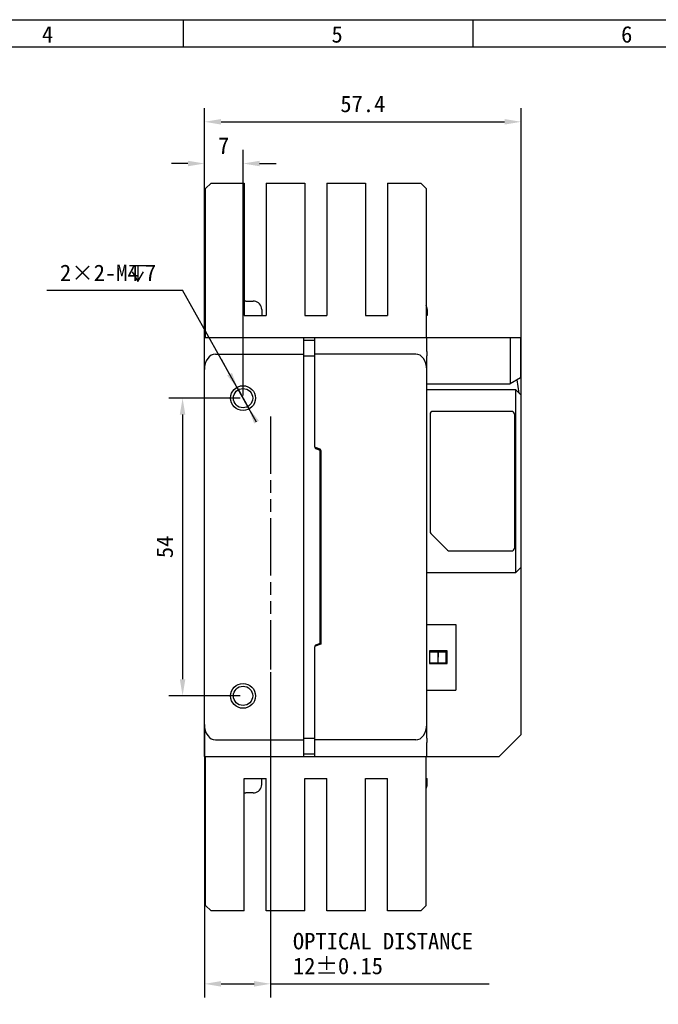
# Model space of a CAD drawing. Header units: millimetres. Extents: x 0 to 420, y 0 to 297.
# Tile 3 of 5: x 180 to 296, y 118 to 297. Entities that reach past the tile are written whole.
import ezdxf

# ---------------------------------------------------------------- set-up
doc = ezdxf.new("R2010")
doc.units = ezdxf.units.MM
doc.header["$LTSCALE"] = 23.1
doc.header["$PDMODE"] = 3
doc.header["$PDSIZE"] = 8
doc.linetypes.add('PHANTOM', pattern=[0.8, 0.45, -0.05, 0.1, -0.05, 0.1, -0.05])
doc.layers.get('0').update_dxf_attribs({"linetype": 'CONTINUOUS'})
doc.layers.get('Defpoints').update_dxf_attribs({"linetype": 'CONTINUOUS'})
for name, color, linetype in [('00_COMPONENTS', 7, 'CONTINUOUS'), ('05_ALL_CURVES', 7, 'CONTINUOUS'), ('51__DRAFT_DIMS', 7, 'CONTINUOUS')]:
    doc.layers.add(name, color=color, linetype=linetype)
doc.styles.get("Standard").update_dxf_attribs({"font": 'simfang.ttf'})
doc.styles.add('TEXTSTYLE_3', font='simfang.ttf')
doc.dimstyles.new('DIMSTYLE_1', dxfattribs={"dimtxt": 3, "dimasz": 3, "dimexe": 2.5, "dimexo": 0.5, "dimgap": 0.75, "dimtad": 1, "dimdsep": 46, "dimtxsty": 'Standard', "dimblk": '_FILLED', "dimblk1": '_FILLED', "dimblk2": '_FILLED', "dimcen": 0.09, "dimclrt": 3, "dimazin": 2, "dimtp": 0.3, "dimtm": 0.3, "dimtfac": 1, "dimtofl": 0, "dimtmove": 0, "dimatfit": 3, "dimldrblk": '_FILLED', "dimfxl": 1, "dimtolj": 1, "dimarcsym": 0})
doc.dimstyles.new('DIMSTYLE_5', dxfattribs={"dimtxt": 3, "dimasz": 3, "dimexe": 2.5, "dimexo": 0.5, "dimtad": 1, "dimdsep": 46, "dimtxsty": 'Standard', "dimblk": '_FILLED', "dimblk1": '_FILLED', "dimblk2": '_FILLED', "dimcen": 0.09, "dimclrt": 3, "dimazin": 2, "dimtp": 0.1, "dimtm": 0.1, "dimtfac": 1, "dimtmove": 0, "dimatfit": 2, "dimldrblk": '_FILLED', "dimfxl": 1, "dimtolj": 1, "dimarcsym": 0})
doc.dimstyles.new('DIMSTYLE_6', dxfattribs={"dimtxt": 3, "dimasz": 3, "dimexe": 2.5, "dimexo": 0.5, "dimgap": 0.75, "dimtad": 1, "dimdsep": 46, "dimtxsty": 'Standard', "dimblk": '_FILLED', "dimblk1": '_FILLED', "dimblk2": '_FILLED', "dimcen": 0.09, "dimclrt": 3, "dimazin": 2, "dimtp": 0.2, "dimtm": 0.2, "dimtfac": 1, "dimtofl": 0, "dimtmove": 0, "dimatfit": 3, "dimldrblk": '_FILLED', "dimfxl": 1, "dimtolj": 1, "dimarcsym": 0})

# ---------------------------------------------------------------- blocks, each defined once
blk = doc.blocks.new('_FILLED')
at = {"color": 0, "linetype": 'ByBlock'}
blk.add_solid([(0, 0), (-1, 0.167), (-1, -0.167)], dxfattribs=at)
blk = doc.blocks.new('*D8')
at = {"layer": '51__DRAFT_DIMS', "color": 0, "lineweight": -2}
for p, q in [((213.79, 234.03), (213.79, 280.98)), ((271.19, 226.67), (271.19, 280.98)), ((216.79, 278.48), (268.19, 278.48))]:
    blk.add_line(p, q, dxfattribs=at)
at = {"layer": 'Defpoints', "color": 0}
for p in [(271.19, 278.48), (213.79, 233.53), (271.19, 226.17)]:
    blk.add_point(p, dxfattribs=at)
at = {"layer": '51__DRAFT_DIMS', "color": 0, "linetype": 'ByBlock', "lineweight": -2, "xscale": 3, "yscale": 3, "zscale": 3, "rotation": 180}
blk.add_blockref('_FILLED', (213.79, 278.48), dxfattribs=at)
at = {"layer": '51__DRAFT_DIMS', "color": 0, "linetype": 'ByBlock', "lineweight": -2, "xscale": 3, "yscale": 3, "zscale": 3}
blk.add_blockref('_FILLED', (271.19, 278.48), dxfattribs=at)
at = {"layer": '51__DRAFT_DIMS', "color": 251, "insert": (242.5, 283.23), "char_height": 3, "attachment_point": 2, "line_spacing_factor": 0.9}
blk.add_mtext('\\A1;57.4', dxfattribs=at)
blk = doc.blocks.new('*D9')
at = {"layer": '51__DRAFT_DIMS', "color": 0, "lineweight": -2}
for p, q in [((185.24, 247.96), (209.8, 247.96)), ((223.23, 223.99), (209.8, 247.96)), ((218.34, 232.72), (216.88, 235.34)), ((219.81, 230.1), (221.76, 226.61))]:
    blk.add_line(p, q, dxfattribs=at)
at = {"layer": 'Defpoints', "color": 0}
for p in [(219.81, 230.1), (221.76, 226.61)]:
    blk.add_point(p, dxfattribs=at)
at = {"layer": '51__DRAFT_DIMS', "color": 0, "linetype": 'ByBlock', "lineweight": -2, "xscale": 3, "yscale": 3, "zscale": 3}
for p, rotation in [((219.81, 230.1), 299.2608169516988), ((221.76, 226.61), 119.2608169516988)]:
    blk.add_blockref('_FILLED', p, dxfattribs=dict(at, rotation=rotation))
at = {"layer": '51__DRAFT_DIMS', "color": 251, "insert": (205.03, 252.58), "char_height": 3, "attachment_point": 3, "line_spacing_factor": 0.9}
blk.add_mtext('\\A1;{2×2-M4{\\fgdt; }7}', dxfattribs=at)
blk = doc.blocks.new('*D10')
at = {"layer": '51__DRAFT_DIMS', "color": 0, "lineweight": -2}
for p, q in [((220.29, 228.36), (207.32, 228.36)), ((209.82, 225.36), (209.82, 177.36)), ((220.29, 174.36), (207.32, 174.36))]:
    blk.add_line(p, q, dxfattribs=at)
at = {"layer": 'Defpoints', "color": 0}
for p in [(220.79, 228.36), (209.82, 174.36), (220.79, 174.36)]:
    blk.add_point(p, dxfattribs=at)
at = {"layer": '51__DRAFT_DIMS', "color": 0, "linetype": 'ByBlock', "lineweight": -2, "xscale": 3, "yscale": 3, "zscale": 3}
for p, rotation in [((209.82, 228.36), 90), ((209.82, 174.36), 270)]:
    blk.add_blockref('_FILLED', p, dxfattribs=dict(at, rotation=rotation))
at = {"layer": '51__DRAFT_DIMS', "color": 251, "insert": (205.07, 201.38), "char_height": 3, "attachment_point": 2, "rotation": 90, "line_spacing_factor": 0.9}
blk.add_mtext('\\A1;54', dxfattribs=at)
blk = doc.blocks.new('*D11')
at = {"layer": '51__DRAFT_DIMS', "color": 0, "lineweight": -2}
for p, q in [((225.79, 178.66), (225.79, 119.62)), ((213.79, 168.69), (213.79, 119.62)), ((216.79, 122.12), (222.79, 122.12)), ((225.79, 122.12), (265.39, 122.12))]:
    blk.add_line(p, q, dxfattribs=at)
at = {"layer": 'Defpoints', "color": 0}
for p in [(225.79, 179.16), (213.79, 169.19), (225.79, 122.12)]:
    blk.add_point(p, dxfattribs=at)
at = {"layer": '51__DRAFT_DIMS', "color": 0, "linetype": 'ByBlock', "lineweight": -2, "xscale": 3, "yscale": 3, "zscale": 3, "rotation": 180}
blk.add_blockref('_FILLED', (213.79, 122.12), dxfattribs=at)
at = {"layer": '51__DRAFT_DIMS', "color": 0, "linetype": 'ByBlock', "lineweight": -2, "xscale": 3, "yscale": 3, "zscale": 3}
blk.add_blockref('_FILLED', (225.79, 122.12), dxfattribs=at)
at = {"layer": '51__DRAFT_DIMS', "color": 251, "insert": (229.82, 131.37), "char_height": 3, "attachment_point": 1, "line_spacing_factor": 0.9}
blk.add_mtext('\\A1;OPTICAL DISTANCE\\P12%%p0.15', dxfattribs=at)
blk = doc.blocks.new('*D12')
at = {"layer": '51__DRAFT_DIMS', "color": 0, "lineweight": -2}
for p, q in [((213.79, 234.03), (213.79, 273.41)), ((220.79, 228.86), (220.79, 273.41)), ((210.79, 270.91), (207.79, 270.91)), ((223.79, 270.91), (226.79, 270.91))]:
    blk.add_line(p, q, dxfattribs=at)
at = {"layer": 'Defpoints', "color": 0}
for p in [(220.79, 270.91), (213.79, 233.53), (220.79, 228.36)]:
    blk.add_point(p, dxfattribs=at)
at = {"layer": '51__DRAFT_DIMS', "color": 0, "linetype": 'ByBlock', "lineweight": -2, "xscale": 3, "yscale": 3, "zscale": 3}
blk.add_blockref('_FILLED', (213.79, 270.91), dxfattribs=at)
at = {"layer": '51__DRAFT_DIMS', "color": 0, "linetype": 'ByBlock', "lineweight": -2, "xscale": 3, "yscale": 3, "zscale": 3, "rotation": 180}
blk.add_blockref('_FILLED', (220.79, 270.91), dxfattribs=at)
at = {"layer": '51__DRAFT_DIMS', "color": 251, "insert": (217.27, 275.66), "char_height": 3, "attachment_point": 2, "line_spacing_factor": 0.9}
blk.add_mtext('\\A1;7', dxfattribs=at)

msp = doc.modelspace()

# ---------------------------------------------------------------- linework, layer by layer
at = {"color": 7}
for p, q in [((0, 297), (420, 297)), ((209.997, 291.996), (209.997, 296.996)), ((262.496, 291.996), (262.496, 296.996)), ((415, 292), (25, 292))]:
    msp.add_line(p, q, dxfattribs=at)
at = {"layer": '00_COMPONENTS', "color": 7}
for p, q in [((213.985, 266.357), (214.985, 267.357)), ((213.985, 239.357), (213.985, 266.357)), ((214.985, 267.357), (220.985, 267.357)), ((220.985, 267.357), (220.985, 243.357)), ((224.985, 267.357), (224.985, 243.357)), ((224.985, 267.357), (231.985, 267.357)), ((231.985, 267.357), (231.985, 243.357)), ((235.985, 267.357), (235.985, 243.357)), ((235.985, 267.357), (242.985, 267.357)), ((242.985, 267.357), (242.985, 243.357)), ((246.985, 267.357), (246.985, 243.357)), ((246.985, 267.357), (252.985, 267.357)), ((252.985, 267.357), (253.985, 266.357)), ((253.985, 266.357), (253.985, 239.357)), ((221.285, 245.939), (221.285, 245.957)), ((221.285, 245.957), (222.592, 245.957)), ((222.832, 245.939), (222.834, 245.947)), ((220.985, 243.357), (224.985, 243.357)), ((224.16, 244.457), (224.16, 243.357)), ((231.985, 243.357), (235.985, 243.357)), ((242.985, 243.357), (246.985, 243.357)), ((254.16, 243.357), (253.985, 243.357)), ((254.16, 244.457), (254.16, 243.357)), ((213.785, 163.357), (213.785, 239.357)), ((213.785, 239.357), (271.093, 239.357)), ((231.785, 163.357), (231.785, 239.357)), ((233.785, 219.531), (233.785, 239.357)), ((254.085, 236.829), (254.085, 239.357)), ((269.185, 239.357), (269.185, 230.964)), ((271.093, 239.357), (271.093, 232.066)), ((231.785, 238.857), (233.785, 238.857)), ((215.785, 236.357), (231.785, 236.357)), ((231.785, 236.057), (233.785, 236.057)), ((252.085, 236.357), (233.785, 236.357)), ((254.085, 166.658), (254.085, 236.056)), ((254.085, 230.964), (269.185, 230.964)), ((271.093, 232.066), (269.185, 230.964)), ((270.815, 229.288), (270.45, 231.695)), ((254.085, 229.917), (270.185, 229.917)), ((271.185, 228.917), (270.185, 229.917)), ((270.185, 229.917), (270.185, 196.677)), ((271.185, 167.357), (271.185, 228.917)), ((254.685, 225.447), (254.685, 204.164)), ((269.485, 225.947), (255.185, 225.947)), ((269.985, 225.447), (269.985, 201.147)), ((233.851, 219.437), (234.688, 219.133)), ((234.654, 218.932), (233.983, 219.177)), ((234.785, 219.074), (234.785, 218.744)), ((234.785, 184.052), (234.785, 218.744)), ((234.885, 218.851), (234.885, 183.736)), ((257.849, 200.793), (254.832, 203.81)), ((258.202, 200.647), (269.485, 200.647)), ((270.185, 196.677), (254.085, 196.677)), ((271.185, 197.677), (270.185, 196.677)), ((254.085, 187.307), (259.385, 187.307)), ((259.385, 187.306), (259.385, 175.414)), ((259.385, 187.306), (259.385, 187.306)), ((234.785, 184.052), (234.785, 183.7)), ((233.785, 163.357), (233.785, 183.266)), ((234.885, 183.736), (233.851, 183.36)), ((233.983, 183.62), (234.654, 183.865)), ((257.785, 182.507), (254.585, 182.507)), ((254.585, 182.507), (257.785, 182.507)), ((254.585, 182.507), (254.585, 180.207)), ((254.785, 182.507), (254.785, 182.357)), ((254.785, 182.437), (257.785, 182.437)), ((254.785, 182.357), (257.61, 182.357)), ((254.785, 182.357), (257.609, 182.357)), ((254.785, 182.357), (254.785, 182.357)), ((257.61, 180.357), (257.61, 182.357)), ((257.785, 180.207), (257.785, 182.507)), ((257.61, 182.157), (257.785, 182.157)), ((257.61, 181.177), (257.785, 181.177)), ((257.61, 180.577), (257.785, 180.577)), ((257.61, 180.507), (257.785, 180.507)), ((254.585, 180.207), (257.785, 180.207)), ((257.785, 180.207), (254.585, 180.207)), ((254.585, 180.207), (254.585, 180.207)), ((254.785, 180.357), (257.61, 180.357)), ((254.785, 180.357), (257.61, 180.357)), ((254.785, 180.357), (254.785, 180.207)), ((254.785, 180.207), (254.785, 180.207)), ((257.61, 180.357), (257.61, 180.357)), ((257.785, 180.207), (257.785, 180.207)), ((254.085, 175.407), (259.385, 175.407)), ((259.385, 175.407), (259.385, 175.414)), ((215.785, 166.357), (231.785, 166.357)), ((231.785, 166.657), (233.785, 166.657)), ((252.085, 166.357), (233.785, 166.357)), ((267.185, 163.357), (271.185, 167.357)), ((254.085, 163.357), (254.085, 165.884)), ((213.785, 163.357), (267.185, 163.357)), ((213.985, 136.357), (213.985, 163.357)), ((231.785, 163.857), (233.785, 163.857)), ((253.985, 136.357), (253.985, 163.357)), ((220.985, 159.357), (224.985, 159.357)), ((220.985, 135.357), (220.985, 159.357)), ((224.16, 158.257), (224.16, 159.357)), ((224.985, 135.357), (224.985, 159.357)), ((231.985, 159.357), (235.985, 159.357)), ((231.985, 135.357), (231.985, 159.357)), ((235.985, 135.357), (235.985, 159.357)), ((242.985, 159.357), (246.985, 159.357)), ((242.985, 135.357), (242.985, 159.357)), ((246.985, 135.357), (246.985, 159.357)), ((253.985, 159.357), (254.16, 159.357)), ((254.16, 158.257), (254.16, 159.357)), ((221.285, 156.757), (221.285, 156.775)), ((222.592, 156.757), (221.285, 156.757)), ((222.834, 156.767), (222.832, 156.775)), ((214.985, 135.357), (213.985, 136.357)), ((253.985, 136.357), (252.985, 135.357)), ((220.985, 135.357), (214.985, 135.357)), ((231.985, 135.357), (224.985, 135.357)), ((242.985, 135.357), (235.985, 135.357)), ((252.985, 135.357), (246.985, 135.357))]:
    msp.add_line(p, q, dxfattribs=at)
at = {"layer": '00_COMPONENTS', "color": 4}
for p, q in [((253.985, 244.457), (254.16, 244.457)), ((254.16, 158.257), (253.985, 158.257))]:
    msp.add_line(p, q, dxfattribs=at)
at = {"layer": '00_COMPONENTS', "color": 7}
for centre, radius in [((220.785, 228.357), 2.25), ((220.785, 228.357), 1.75), ((220.785, 174.357), 2.25), ((220.785, 174.357), 1.75)]:
    msp.add_circle(centre, radius, dxfattribs=at)
for centre, radius, start, end in [((220.855, 233.7), 12.246, 87.98534, 89.38935), ((222.593, 244.36), 1.597, 81.37715, 90.01217), ((222.66, 244.457), 1.5, 0, 83.36829), ((252.66, 244.457), 1.5, 0, 27.91022), ((255.185, 225.447), 0.5, 90, 180), ((269.485, 225.447), 0.5, 0, 90), ((233.885, 219.531), 0.1, 180, 250), ((234.085, 219.458), 0.3, 180, 250), ((234.585, 218.744), 0.2, 0, 70), ((234.585, 218.851), 0.3, 0, 70), ((255.185, 204.164), 0.5, 180, 225), ((258.202, 201.147), 0.5, 225, 270), ((269.485, 201.147), 0.5, 270, 360), ((234.585, 184.052), 0.2, 290, 360), ((234.085, 183.338), 0.3, 110, 180), ((233.885, 183.266), 0.1, 110, 180), ((222.66, 158.257), 1.5, 276.63171, 360), ((252.66, 158.257), 1.5, 332.08978, 360), ((220.854, 169.037), 12.269, 270.61213, 272.01348), ((222.593, 158.353), 1.597, 269.98847, 278.62349), ((222.592, 158.376), 1.619, 269.99967, 270.71127)]:
    msp.add_arc(centre, radius, start, end, dxfattribs=at)
for centre, start_param, end_param in [((215.785, 233.528), 0, 1.5707963), ((252.085, 233.528), -1.5707963, 0), ((215.785, 169.185), 1.5707963, 3.1415927), ((252.085, 169.185), 3.1415927, 4.712389)]:
    msp.add_ellipse(centre, major_axis=(0, 2.828), ratio=0.7071068, start_param=start_param, end_param=end_param, dxfattribs=at)
for points, knots in [([(254.085, 236.829), (254.085, 236.712), (254.084, 236.454), (254.085, 236.197), (254.085, 236.056)], [0, 0, 0, 0, 0.4540422, 1, 1, 1, 1]), ([(256.165, 182.357), (256.166, 182.274), (256.175, 181.941), (256.182, 181.607), (256.182, 181.357)], [0, 0, 0, 0, 0.247986, 1, 1, 1, 1]), ([(256.182, 181.357), (256.182, 181.44), (256.18, 181.774), (256.17, 182.107), (256.165, 182.357)], [0, 0, 0, 0, 0.2514364, 1, 1, 1, 1]), ([(256.165, 180.357), (256.166, 180.439), (256.175, 180.773), (256.182, 181.106), (256.182, 181.357)], [0, 0, 0, 0, 0.2479862, 1, 1, 1, 1]), ([(256.165, 180.357), (256.166, 180.439), (256.175, 180.773), (256.182, 181.106), (256.182, 181.357)], [0, 0, 0, 0, 0.2479863, 1, 1, 1, 1]), ([(254.085, 166.658), (254.085, 166.517), (254.084, 166.259), (254.085, 166.001), (254.085, 165.884)], [0, 0, 0, 0, 0.5459578, 1, 1, 1, 1])]:
    msp.add_open_spline(points, degree=3, knots=knots, dxfattribs=at)
at = {"layer": '05_ALL_CURVES', "color": 251, "linetype": 'PHANTOM'}
msp.add_line((225.785, 225.037), (225.785, 179.164), dxfattribs=at)
at = {"layer": '51__DRAFT_DIMS', "color": 251}
for p, q in [((200.193, 252.407), (203.208, 252.407)), ((201.701, 252.407), (201.701, 249.508))]:
    msp.add_line(p, q, dxfattribs=at)
msp.add_lwpolyline([(200.657, 251.248), (201.701, 249.508), (202.744, 251.248)], dxfattribs=at)

# ---------------------------------------------------------------- texts
at = {"color": 3, "style": 'TEXTSTYLE_3'}
for s, p in [('4', (184.316, 292.843)), ('5', (236.815, 292.843)), ('6', (289.315, 292.843))]:
    msp.add_text(s, height=3, dxfattribs=at).set_placement(p)

# ---------------------------------------------------------------- dimensions: what is measured, and where the dimension line sits
at = {"layer": '51__DRAFT_DIMS', "color": 251}
for base, p2, dimstyle, picture, middle in [((271.185, 278.484), (271.185, 226.174), 'DIMSTYLE_1', '*D8', (242.5, 278.484)), ((220.785, 270.907), (220.785, 228.357), 'DIMSTYLE_6', '*D12', (217.268, 270.907))]:
    dim = msp.add_linear_dim(base=base, p1=(213.785, 233.528), p2=p2, dimstyle=dimstyle, override={"dimclrt": 251}, dxfattribs=at)
    dim.commit()
    dim.dimension.update_dxf_attribs({"geometry": picture, "text_midpoint": middle, "dimtype": 160})
dim = msp.add_diameter_dim_2p(p1=(219.808, 230.102), p2=(221.763, 226.612), text='{2×2-M<>{\\fgdt; }7}', dimstyle='DIMSTYLE_5', override={"dimtih": 1, "dimtoh": 1, "dimpost": '<>', "dimclrt": 251}, dxfattribs=at)
dim.commit()
dim.dimension.update_dxf_attribs({"geometry": '*D9', "text_midpoint": (195.132, 247.959), "dimtype": 163})
dim = msp.add_linear_dim(base=(209.825, 174.357), p1=(220.785, 228.357), p2=(220.785, 174.357), angle=270, dimstyle='DIMSTYLE_1', override={"dimclrt": 251}, dxfattribs=at)
dim.commit()
dim.dimension.update_dxf_attribs({"geometry": '*D10', "text_midpoint": (209.825, 201.377), "dimtype": 160})
dim = msp.add_linear_dim(base=(225.785, 122.116), p1=(213.785, 169.185), p2=(225.785, 179.164), text='OPTICAL DISTANCE\\P<>%%p0.15', dimstyle='DIMSTYLE_6', override={"dimclrt": 251}, dxfattribs=at)
dim.commit()
dim.dimension.update_dxf_attribs({"geometry": '*D11', "text_midpoint": (247.232, 122.116), "dimtype": 160})

doc.saveas('drawing.dxf')
